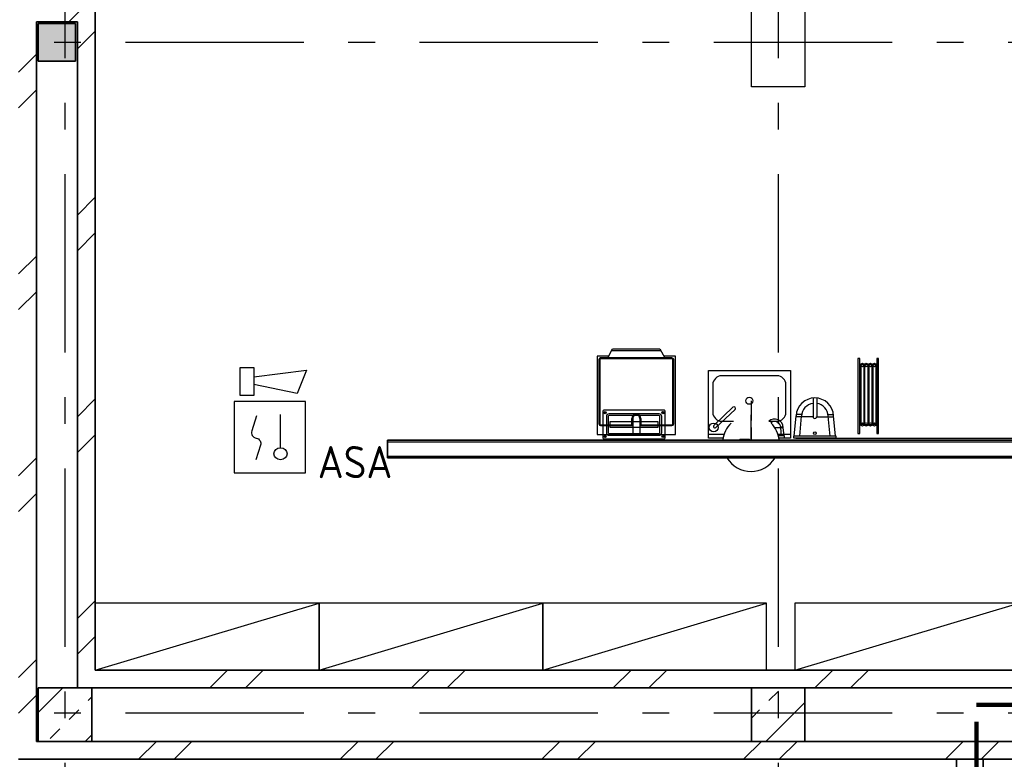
# Model space of a CAD drawing. Header units: millimetres. Extents: x -285236 to 84130, y -470 to 79511.
# Tile 81 of 192: x -1626 to 3897, y 28483 to 32629. Entities that reach past the tile are written whole.
import ezdxf
from ezdxf.enums import TextEntityAlignment as Align

# ---------------------------------------------------------------- set-up
doc = ezdxf.new("R2010")
doc.units = ezdxf.units.MM
doc.linetypes.add('Dash 3mm', pattern=[600, 300, -300])
doc.linetypes.add('NLRS_stramien', pattern=[1650, 1000, -250, 150, -250])
doc.layers.add('EL6511--', color=3, linetype='Continuous')
doc.layers.add('XREF', color=254, linetype='Continuous')
doc.styles.add('STABICAD-018', font='ISOCP.SHX', dxfattribs={"height": 180})
pattern_1 = [(45, (-29374, 17038.6), (-565.685, 565.685), []), (45, (-29174, 17038.6), (-565.685, 565.685), [])]

# ---------------------------------------------------------------- blocks, each defined once
blk = doc.blocks.new('VB655IS2')
at = {"color": 0, "linetype": 'Continuous'}
blk.add_lwpolyline([(-1.667, 2.333), (-1.667, 3.909), (-0.89, 3.909), (-0.89, 2.333)], close=True, dxfattribs=at)
blk.add_lwpolyline([(-0.89, 3.371), (2.061, 3.756), (1.543, 2.449), (-0.89, 2.948)], dxfattribs=at)
blk = doc.blocks.new('*U140')
at = {"color": 0, "linetype": 'Continuous'}
for p, q in [((-2, 2), (-2, -2)), ((2, 2), (-2, 2)), ((2, -2), (2, 2)), ((0.605, -0.604), (0.605, 1.267)), ((-2, -2), (2, -2))]:
    blk.add_line(p, q, dxfattribs=at)
blk.add_lwpolyline([(-0.748, 1.188), (-1.011, 0.35, 0.457698), (-0.759, -0.056, -0.462378), (-0.514, -0.46), (-0.78, -1.266)], format="xyb", dxfattribs=at)
blk.add_ellipse((0.605, -0.933), major_axis=(0.367, 0), ratio=0.909091, dxfattribs=at)
at = {"color": 0, "linetype": 'Continuous', "lineweight": 100}
blk.add_blockref('VB655IS2', (0, 0), dxfattribs=at)
at = {"color": 0, "linetype": 'Continuous', "style": 'STABICAD-018'}
for tag, p in [('CODING1', (0.435, 11.731)), ('CODING2', (0.709, 9.271)), ('ARTICLECODE', (2.213, 7.029)), ('FIREPROTECTION_PANEL', (2.213, 4.719)), ('FIREPROTECTION_ZONE', (1.704, 2.423)), ('FIREPROTECTION_HARDWARENUMBER', (13.458, 0.267))]:
    blk.add_attdef(tag, text='', height=1.8, dxfattribs=at).set_placement(p, align=Align.MIDDLE)
blk.add_attdef('TEXT1', (3.529, -3.381), '', height=1.8, dxfattribs=at)

msp = doc.modelspace()

# ---------------------------------------------------------------- hatches: boundary and pattern name
at = {"layer": 'XREF', "lineweight": 9}
h = msp.add_hatch(dxfattribs=at)
h.set_pattern_fill('FP_6', color=256, angle=45, style=0, pattern_type=2)
h.set_pattern_definition(pattern_1)
h.paths.add_polyline_path([(-1565.1304, 28582.6047), (-1532.1304, 28582.6047), (-1532.1304, 32717.6047), (-1632.1304, 32717.6047), (-1632.1304, 28582.6047)])
h = msp.add_hatch(dxfattribs=at)
h.set_pattern_fill('FP_8', color=256, angle=45, style=0, pattern_type=2)
h.set_pattern_definition([(45, (-29374, 17038.6), (-565.685, 565.685), []), (45, (-29174, 17038.6), (-565.685, 565.685), [])])
h.paths.add_polyline_path([(-1532.1304, 32617.6047), (-1202.1304, 32617.6047), (-1202.1304, 32717.6047), (-1532.1304, 32717.6047)])
at = {"layer": 'XREF', "lineweight": 25}
msp.add_hatch(color=256, dxfattribs=at).paths.add_polyline_path([(-1312.1304, 32397.6047), (-1312.1304, 32607.6047), (-1522.1304, 32607.6047), (-1522.1304, 32397.6047)])
at = {"layer": 'XREF', "lineweight": 9}
h = msp.add_hatch(dxfattribs=at)
h.set_pattern_fill('FP_6', color=256, angle=45, style=0, pattern_type=2)
h.set_pattern_definition(pattern_1)
h.paths.add_polyline_path([(-1222.1304, 28882.6047), (-1202.1304, 28882.6047), (-1202.1304, 32617.6047), (-1302.1304, 32617.6047), (-1302.1304, 28882.6047)])
h = msp.add_hatch(dxfattribs=at)
h.set_pattern_fill('FP_8', color=256, angle=45, style=0, pattern_type=2)
h.set_pattern_definition(pattern_1)
h.paths.add_polyline_path([(2006.7667, 28882.6047), (6777.8696, 28882.6047), (6777.8696, 28982.6047), (-1202.1304, 28982.6047), (-1202.1304, 28882.6047), (1548.0284, 28882.6047)])
h = msp.add_hatch(dxfattribs=at)
h.set_pattern_fill('FP_41', color=256, style=0, pattern_type=2)
h.set_pattern_definition([(45, (-29773.96, 17038.63), (-212.132, 212.132), []), (45, (-29561.83, 17038.63), (-212.132, 212.132), [75, -75])])
h.paths.add_polyline_path([(-1222.1304, 28582.6047), (-1222.1304, 28882.6047), (-1522.1304, 28882.6047), (-1522.1304, 28582.6047), (-1302.1304, 28582.6047)])
h = msp.add_hatch(dxfattribs=at)
h.set_pattern_fill('FP_39', color=256, style=0, pattern_type=2)
h.set_pattern_definition([(45, (-29773.96, 17038.63), (-212.132, 212.132), []), (45, (-29561.83, 17038.63), (-212.132, 212.132), [75, -75])])
h.paths.add_polyline_path([(2477.8696, 28582.6047), (2777.8696, 28582.6047), (2777.8696, 28882.6047), (2477.8696, 28882.6047)])
h = msp.add_hatch(dxfattribs=at)
h.set_pattern_fill('FP_8', color=256, angle=45, style=0, pattern_type=2)
h.set_pattern_definition(pattern_1)
h.paths.add_polyline_path([(6777.8696, 28482.6047), (6777.8696, 28582.6047), (-1632.1304, 28582.6047), (-1632.1304, 28482.6047), (4887.926, 28482.6047)])

# ---------------------------------------------------------------- linework, layer by layer
at = {"layer": 'XREF', "linetype": 'NLRS_stramien'}
for p, q in [((-1372.1304, 77962.7572), (-1372.1304, 8370.0218)), ((2627.8696, 77962.7572), (2627.8696, 8370.0218)), ((-47232.6128, 32502.6047), (64223.889, 32502.6047)), ((-47232.6128, 28742.6047), (64223.889, 28742.6047))]:
    msp.add_line(p, q, dxfattribs=at)
at = {"layer": 'XREF', "lineweight": 25}
for p, q in [((2477.8696, 32253.6121), (2477.8696, 37353.6121)), ((2777.8696, 37353.6121), (2777.8696, 32253.6121)), ((2777.8696, 32253.6121), (2477.8696, 32253.6121)), ((437.8696, 30262.6047), (6627.8696, 30262.6047)), ((437.8696, 30182.6047), (6427.8696, 30182.6047))]:
    msp.add_line(p, q, dxfattribs=at)
at = {"layer": 'XREF', "lineweight": 35}
for p, q in [((-1202.1304, 28982.6047), (-1202.1304, 32717.6047)), ((-1532.1304, 28582.6047), (-1532.1304, 32617.6047)), ((-1532.1304, 32617.6047), (-1302.1304, 32617.6047)), ((-1522.1304, 32607.6047), (-1522.1304, 32397.6047)), ((-1312.1304, 32607.6047), (-1522.1304, 32607.6047)), ((-1312.1304, 32397.6047), (-1312.1304, 32607.6047)), ((-1302.1304, 32617.6047), (-1302.1304, 28882.6047)), ((-1522.1304, 32397.6047), (-1312.1304, 32397.6047)), ((6627.8696, 30272.6047), (437.8696, 30272.6047)), ((437.8696, 30272.6047), (437.8696, 30172.6047)), ((437.8696, 30172.6047), (6427.8696, 30172.6047)), ((6627.8696, 28982.6047), (-1202.1304, 28982.6047)), ((-1522.1304, 28882.6047), (-1522.1304, 28582.6047)), ((-1222.1304, 28882.6047), (-1522.1304, 28882.6047)), ((-1222.1304, 28582.6047), (-1222.1304, 28882.6047)), ((-1222.1304, 28882.6047), (2477.8696, 28882.6047)), ((2477.8696, 28882.6047), (2477.8696, 28582.6047)), ((2777.8696, 28882.6047), (2477.8696, 28882.6047)), ((2777.8696, 28582.6047), (2777.8696, 28882.6047)), ((2777.8696, 28882.6047), (6477.8696, 28882.6047)), ((-1522.1304, 28582.6047), (-1532.1304, 28582.6047)), ((-1522.1304, 28582.6047), (-1222.1304, 28582.6047)), ((2477.8696, 28582.6047), (-1222.1304, 28582.6047)), ((2477.8696, 28582.6047), (2777.8696, 28582.6047)), ((6477.8696, 28582.6047), (2777.8696, 28582.6047)), ((-1632.1304, 28482.6047), (7657.8696, 28482.6047))]:
    msp.add_line(p, q, dxfattribs=at)
at = {"layer": 'XREF'}
for p, q in [((1970.7736, 30773.3891), (1694.0868, 30773.3891)), ((1970.7736, 30773.3891), (1694.0868, 30773.3891)), ((1622.4302, 30723.3891), (1622.4302, 30363.3891)), ((1622.4302, 30723.3891), (1622.4302, 30363.3891)), ((1627.4302, 30723.3891), (1627.4302, 30363.3891)), ((1627.4302, 30723.3891), (1627.4302, 30363.3891)), ((2032.4302, 30733.3891), (1632.4302, 30733.3891)), ((2032.4302, 30733.3891), (1632.4302, 30733.3891)), ((2032.4302, 30728.3891), (1632.4302, 30728.3891)), ((2032.4302, 30728.3891), (1632.4302, 30728.3891)), ((2037.4302, 30363.3891), (2037.4302, 30723.3891)), ((2037.4302, 30363.3891), (2037.4302, 30723.3891)), ((2042.4302, 30363.3891), (2042.4302, 30723.3891)), ((2042.4302, 30363.3891), (2042.4302, 30723.3891)), ((2621.6968, 30632.9356), (2311.6968, 30632.9356)), ((2261.6968, 30582.9356), (2261.6968, 30427.9356)), ((2671.6968, 30427.9356), (2671.6968, 30582.9356)), ((2476.0238, 30492.686), (2476.024, 30381.5451)), ((1644.8978, 30434.3179), (1644.8978, 30284.3179)), ((1989.8978, 30439.3179), (1649.8978, 30439.3179)), ((1994.8978, 30284.3179), (1994.8978, 30434.3179)), ((2374.6499, 30456.5779), (2267.0404, 30354.9515)), ((2278.7127, 30342.592), (2386.3222, 30444.2184)), ((1664.8978, 30404.3179), (1664.8978, 30314.3179)), ((1674.8978, 30404.3179), (1674.8978, 30314.3179)), ((1959.8978, 30419.3179), (1679.8978, 30419.3179)), ((1959.8978, 30409.3179), (1679.8978, 30409.3179)), ((1812.4302, 30393.3891), (1812.4302, 30303.3891)), ((1812.4302, 30393.3891), (1812.4302, 30303.3891)), ((1852.4302, 30393.3891), (1852.4302, 30303.3891)), ((1852.4302, 30393.3891), (1852.4302, 30303.3891)), ((1964.8978, 30314.3179), (1964.8978, 30404.3179)), ((1974.8978, 30314.3179), (1974.8978, 30404.3179)), ((2311.6968, 30377.9356), (2376.9344, 30377.9356)), ((2476.0239, 30391.5446), (2476.024, 30381.5451)), ((2476.024, 30272.6047), (2476.024, 30414.3316)), ((2575.1136, 30377.9356), (2621.6968, 30377.9356)), ((2718.7509, 30294.6136), (2728.976, 30408.2113)), ((2759.8312, 30415.3061), (2729.5554, 30415.3061)), ((2748.8421, 30294.5836), (2758.9427, 30406.7968)), ((2908.4106, 30415.1583), (2938.6864, 30415.1583)), ((2919.1595, 30294.4142), (2909.2822, 30406.6472)), ((2949.2507, 30294.3842), (2939.2516, 30408.0021)), ((1632.4302, 30353.3891), (1812.4302, 30353.3891)), ((1632.4302, 30353.3891), (1812.4302, 30353.3891)), ((1852.4302, 30353.3891), (2032.4302, 30353.3891)), ((1852.4302, 30353.3891), (2032.4302, 30353.3891)), ((2476.024, 30343.2042), (2476.024, 30272.6047)), ((2476.024, 30343.2042), (2476.024, 30336.1332)), ((2657.3085, 30340.981), (2608.8828, 30340.981)), ((2642.7468, 30346.5761), (2656.8462, 30346.5761)), ((2647.7575, 30295.346), (2643.1528, 30342.6126)), ((2661.7709, 30295.3321), (2657.1094, 30343.2435)), ((1649.8978, 30279.3179), (1989.8978, 30279.3179)), ((1679.8978, 30309.3179), (1959.8978, 30309.3179)), ((1679.8978, 30299.3179), (1959.8978, 30299.3179)), ((2325.2789, 30302.9356), (2236.6968, 30302.9356)), ((2696.6968, 30302.9356), (2626.7691, 30302.9356)), ((-1202.1304, 28982.6047), (53.0697, 29357.6047))]:
    msp.add_line(p, q, dxfattribs=at)
at = {"layer": 'XREF', "lineweight": 18}
for p, q in [((2412.9842, 30277.6047), (2467.9842, 30277.6047)), ((2412.9842, 30272.6047), (2412.9842, 30277.6047)), ((2467.9842, 30272.6047), (2467.9842, 30277.6047))]:
    msp.add_line(p, q, dxfattribs=at)
at = {"layer": 'XREF', "linetype": 'Dash 3mm', "lineweight": 100}
for p, q in [((3740.0011, 24792.6047), (3740.0011, 28788.6047)), ((3740.0011, 28788.6047), (6740.0011, 28788.6047))]:
    msp.add_line(p, q, dxfattribs=at)
at = {"layer": 'XREF', "lineweight": 35, "extrusion": (0, 0, -1)}
for p, q in [((3777.8696, 28482.6047), (3627.8696, 28482.6047)), ((3627.8696, 28482.6047), (3627.8696, 28432.6047)), ((3777.8696, 28432.6047), (3777.8696, 28482.6047))]:
    msp.add_line(p, q, dxfattribs=at)
at = {"layer": 'XREF', "flags": 128}
for points in [[(2726.9867, 30282.9356), (6626.9701, 30282.9356), (6626.9701, 30885.5181)], [(1672.4302, 30733.3891), (1699.5009, 30783.3891), (1965.3594, 30783.3891), (1992.4302, 30733.3891)], [(1672.4302, 30733.3891), (1699.5009, 30783.3891), (1965.3594, 30783.3891), (1992.4302, 30733.3891)], [(1677.8443, 30743.3891), (1612.4302, 30743.3891), (1612.4302, 30303.3891), (2052.4302, 30303.3891), (2052.4302, 30743.3891), (1987.016, 30743.3891)], [(1677.8443, 30743.3891), (1612.4302, 30743.3891), (1612.4302, 30303.3891), (2052.4302, 30303.3891), (2052.4302, 30743.3891), (1987.016, 30743.3891)], [(2320.8752, 30282.9356), (2236.6968, 30282.9356), (2236.6968, 30662.9356), (2696.6968, 30662.9356)], [(2696.6968, 30662.9356), (2696.6968, 30282.9356), (2631.1728, 30282.9356)], [(2824.2132, 30508.0326), (2824.2132, 30403.2588), (2728.5388, 30403.2588)], [(2844.2132, 30508.0127), (2844.2132, 30403.2389), (2939.6792, 30403.2389)], [(1632.4302, 30358.3891), (1807.4302, 30358.3891), (1807.4302, 30393.3891)], [(1632.4302, 30358.3891), (1807.4302, 30358.3891), (1807.4302, 30393.3891)], [(1857.4302, 30393.3891), (1857.4302, 30358.3891), (2032.4302, 30358.3891)], [(1857.4302, 30393.3891), (1857.4302, 30358.3891), (2032.4302, 30358.3891)], [(2630.7977, 30285.7842), (2664.0898, 30285.7842), (2664.0898, 30295.3298), (2629.5411, 30295.3298)], [(2954.2507, 30294.3793), (2713.7509, 30294.3793), (2713.7509, 30284.6185), (2954.2408, 30284.6185), (2954.2408, 30294.3793)], [(53.0697, 28982.6047), (53.0697, 29357.6047), (-1202.1304, 29357.6047)], [(1308.2697, 28982.6047), (1308.2697, 29357.6047), (53.0697, 29357.6047), (53.0697, 28982.6047), (1308.2697, 29357.6047)], [(2563.4698, 28982.6047), (2563.4698, 29357.6047), (1308.2697, 29357.6047), (1308.2697, 28982.6047), (2563.4698, 29357.6047)], [(3977.5482, 28982.6047), (3977.5482, 29357.6047), (2722.3482, 29357.6047), (2722.3482, 28982.6047), (3977.5482, 29357.6047)]]:
    msp.add_lwpolyline(points, dxfattribs=at)
for points in [[(3085.7585, 30729.5479), (3075.7585, 30729.5479), (3075.7585, 30309.5479), (3085.7585, 30309.5479)], [(3190.7585, 30729.5479), (3180.7585, 30729.5479), (3180.7585, 30309.5479), (3190.7585, 30309.5479)], [(3110.4058, 30693.3593), (3091.1975, 30693.3593), (3091.1975, 30360.8587), (3110.4058, 30360.8587)], [(3132.1934, 30693.3593), (3112.9691, 30693.3593), (3112.9691, 30360.3044), (3132.1934, 30360.3044)], [(3155.2625, 30693.3593), (3136.0382, 30693.3593), (3136.0382, 30360.3044), (3155.2625, 30360.3044)], [(3177.6375, 30694.3698), (3158.4823, 30694.3698), (3158.4823, 30360.8555), (3177.6375, 30360.8555)], [(1657.8267, 30421.889), (1653.9296, 30424.139), (1653.9296, 30428.639), (1657.8267, 30430.889), (1661.7239, 30428.639), (1661.7239, 30424.139)], [(1981.9689, 30421.889), (1985.866, 30424.139), (1985.866, 30428.639), (1981.9689, 30430.889), (1978.0718, 30428.639), (1978.0718, 30424.139)], [(1684.8978, 30374.3179), (1684.8978, 30344.3179), (1954.8978, 30344.3179), (1954.8978, 30374.3179)], [(1657.8267, 30296.7468), (1653.9296, 30294.4968), (1653.9296, 30289.9968), (1657.8267, 30287.7468), (1661.7239, 30289.9968), (1661.7239, 30294.4968)], [(1981.9689, 30296.7468), (1985.866, 30294.4968), (1985.866, 30289.9968), (1981.9689, 30287.7468), (1978.0718, 30289.9968), (1978.0718, 30294.4968)]]:
    msp.add_lwpolyline(points, close=True, dxfattribs=at)
at = {"layer": 'XREF'}
for centre, radius in [((3100.7937, 30693.3593), 9.6121), ((3122.5812, 30693.3593), 9.6121), ((3145.6503, 30693.3593), 9.6121), ((3168.0786, 30693.3593), 9.6121), ((2466.6968, 30492.9356), 20), ((1657.8267, 30426.389), 6), ((1981.9689, 30426.389), 6), ((2266.6968, 30342.9356), 25.0217), ((2834.0174, 30311.1623), 8.1261), ((3100.7937, 30360.3044), 9.6121), ((3122.5812, 30360.3044), 9.6121), ((3145.6503, 30360.3044), 9.6121), ((3168.0786, 30360.3044), 9.6121), ((1657.8267, 30292.2468), 6), ((1981.9689, 30292.2468), 6)]:
    msp.add_circle(centre, radius, dxfattribs=at)
for centre, radius, start, end in [((1632.4302, 30723.3891), 10, 90, 180), ((1632.4302, 30723.3891), 10, 90, 180), ((1632.4302, 30723.3891), 5, 90, 180), ((1632.4302, 30723.3891), 5, 90, 180), ((2032.4302, 30723.3891), 10, 0, 90), ((2032.4302, 30723.3891), 10, 0, 90), ((2032.4302, 30723.3891), 5, 0, 90), ((2032.4302, 30723.3891), 5, 0, 90), ((2311.6968, 30582.9356), 50, 90, 180), ((2621.6968, 30582.9356), 50, 0, 90), ((2834.109, 30403.2488), 105.25, 2.5884274, 177.2975707), ((1649.8978, 30434.3179), 5, 90, 180), ((1989.8978, 30434.3179), 5, 0, 90), ((2380.4861, 30450.3981), 8.5, 313.362071, 133.362071), ((2834.109, 30403.2488), 75.25, 97.5796467, 177.2975707), ((2834.109, 30403.2488), 75.25, 2.5884274, 82.3063515), ((1679.8978, 30404.3179), 15, 90, 180), ((1679.8978, 30404.3179), 5, 90, 180), ((1832.4302, 30393.3891), 25, 0, 180), ((1832.4302, 30393.3891), 25, 0, 180), ((1832.4302, 30393.3891), 20, 0, 180), ((1832.4302, 30393.3891), 20, 0, 180), ((1959.8978, 30404.3179), 15, 0, 90), ((1959.8978, 30404.3179), 5, 0, 90), ((2311.6968, 30427.9356), 50, 180, 270), ((2608.1449, 30341.03), 49.0146, 2.5884274, 131.085293), ((2608.1449, 30341.03), 35.0437, 2.5884274, 126.5715372), ((2621.6968, 30427.9356), 50, 270, 0), ((2834.109, 30403.2488), 10, 179.9429991, 359.9429991), ((1632.4302, 30363.3891), 10, 180, 270), ((1632.4302, 30363.3891), 10, 180, 270), ((1632.4302, 30363.3891), 5, 180, 270), ((1632.4302, 30363.3891), 5, 180, 270), ((2032.4302, 30363.3891), 10, 270, 0), ((2032.4302, 30363.3891), 5, 270, 0), ((2032.4302, 30363.3891), 10, 270, 0), ((2032.4302, 30363.3891), 5, 270, 0), ((2272.8766, 30348.7718), 8.5, 133.362071, 313.362071), ((2476.024, 30255.5816), 158.75, 135, 173.7853153), ((2476.024, 30255.5816), 158.75, 6.2146847, 45), ((1649.8978, 30284.3179), 5, 180, 270), ((1679.8978, 30314.3179), 15, 180, 270), ((1679.8978, 30314.3179), 5, 180, 270), ((1959.8978, 30314.3179), 5, 270, 0), ((1959.8978, 30314.3179), 15, 270, 0), ((1989.8978, 30284.3179), 5, 270, 0), ((2476.024, 30255.5816), 158.75, 211.7967726, 270), ((2476.024, 30255.5816), 158.75, 270, 328.2032274)]:
    msp.add_arc(centre, radius, start, end, dxfattribs=at)
msp.add_ellipse((2476.0239, 30382.0951), major_axis=(-0.0001, 55), ratio=0.000001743, start_param=3.926981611, end_param=4.702389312, dxfattribs=at)

# ---------------------------------------------------------------- block references
at = {"layer": 'EL6511--', "linetype": 'Continuous', "lineweight": 100}
ref = msp.add_blockref('*U140', (-223.3606, 30288.8763), dxfattribs=dict(at, xscale=100, yscale=100, zscale=100))
ref.add_attrib('TEXT1', 'ASA', dxfattribs={"layer": '0', "color": 1, "linetype": 'Continuous', "lineweight": 100, "height": 180, "style": 'STABICAD-018'}).set_placement((255.1385, 30148.7063), align=Align.MIDDLE)

doc.saveas('drawing.dxf')
